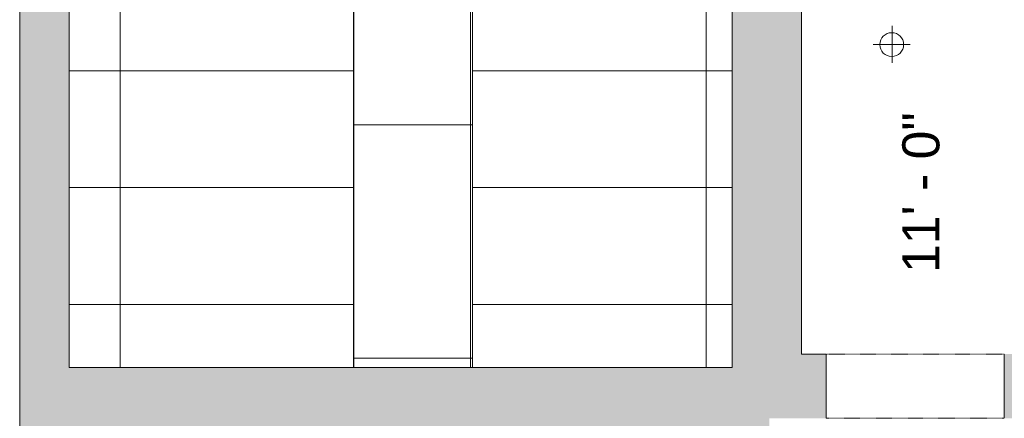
# Model space of a CAD drawing. Header units: inches. Extents: x 10 to 643, y -369 to 487.
# Tile 3 of 40: x 24 to 223, y 266 to 347. Entities that reach past the tile are written whole.
import ezdxf

# ---------------------------------------------------------------- set-up
doc = ezdxf.new("R2010")
doc.units = ezdxf.units.IN
doc.header["$MEASUREMENT"] = 0
doc.linetypes.add('Overhead', pattern=[0.15625, 0.09375, -0.0625])
for name, color, linetype, lineweight in [('A-CLNG', 13, 'Continuous', 9), ('A-CLNG-PATT', 13, 'Continuous', 9), ('A-DETL-GENF', 92, 'Overhead', 9), ('A-DETL-MEDM', 90, 'Continuous', 9), ('A-DOOR', 31, 'Continuous', 9), ('A-WALL', 90, 'Continuous', 9), ('A-WALL-PATT', 111, 'Continuous', 9), ('G-ANNO-DIMS', 111, 'Continuous', 9)]:
    doc.layers.add(name, color=color, linetype=linetype, lineweight=lineweight)
doc.styles.add('Arial', font='arial.ttf', dxfattribs={"height": 7.5})

# ---------------------------------------------------------------- blocks, each defined once
blk = doc.blocks.new('Planitar - Opening - 3_-0_ x 6_-8_-5505724-Main Floor')
at = {"layer": 'A-DETL-GENF'}
for p, q in [((17.68, 6.5), (-18.32, 6.5)), ((-18.32, -6.5), (17.68, -6.5))]:
    blk.add_line(p, q, dxfattribs=at)
at = {"layer": 'A-DETL-MEDM'}
for p, q in [((-18.32, 6.5), (-18.32, -6.5)), ((17.68, -6.5), (17.68, 6.5))]:
    blk.add_line(p, q, dxfattribs=at)
blk = doc.blocks.new('Spot Elevations - Half Spot Elev-5602678-Main Floor')
at = {"layer": 'G-ANNO-DIMS'}
for p, q in [((0, 0.0304), (0, -0.0321)), ((0.0308, -0.0004), (-0.0317, -0.0004))]:
    blk.add_line(p, q, dxfattribs=at)
blk.add_circle((0, -0.0009), 0.0201, dxfattribs=at)

msp = doc.modelspace()

# ---------------------------------------------------------------- hatches: boundary and pattern name
at = {"layer": 'A-CLNG-PATT', "lineweight": 18}
h = msp.add_hatch(dxfattribs=at)
h.set_pattern_fill('FP_4', color=256, style=0, pattern_type=2)
h.set_pattern_definition([(180, (-144.73, 501.864), (3e-15, 23.622), []), (90, (-144.73, 501.864), (47.244, -3e-15), [])])
h.paths.add_polyline_path([(35.99, 276.5), (91.49, 276.5), (91.45, 443), (33.99, 443), (33.99, 276.5), (34.14, 276.5)], flags=0)
h.paths.add_polyline_path([(86.25, 349.12), (44.74, 349.12), (44.74, 359.13), (90.74, 359.13), (90.74, 349.12)], flags=0)
h.paths.add_polyline_path([(57.5, 365.88), (57, 365.88), (57, 376.88), (76, 376.88), (76, 365.88), (58.5, 365.88)], flags=0)
h.paths.add_polyline_path([(90.74, 408.38), (44.74, 408.38), (44.74, 430.38), (90.74, 430.38)], flags=0)
h = msp.add_hatch(dxfattribs=at)
h.set_pattern_fill('FP_8', color=256, style=0, pattern_type=2)
h.set_pattern_definition([(270, (91.492, 325.62), (-23.622, -1e-15), []), (180, (91.49, 325.62), (6e-15, 47.244), [])])
h.paths.add_polyline_path([(91.49, 276.5), (115.49, 276.5), (115.49, 443), (91.49, 443), (91.49, 318.56)], flags=0)
h = msp.add_hatch(dxfattribs=at)
h.set_pattern_fill('FP_9', color=256, style=0, pattern_type=2)
h.set_pattern_definition([(0, (115.492, 336.51), (0, -23.622), []), (270, (115.49, 336.51), (-47.244, -3e-15), [])])
h.paths.add_polyline_path([(134.29, 276.5), (168, 276.5), (168, 351), (168.5, 351), (168.5, 390.88), (115.49, 390.87), (115.49, 276.5)], flags=0)
h.paths.add_polyline_path([(161.74, 349.13), (115.74, 349.13), (115.74, 359.13), (161.74, 359.13), (161.74, 349.41)], flags=0)
h.paths.add_polyline_path([(132, 365.88), (132, 376.88), (151, 376.88), (151, 365.88), (132.44, 365.88)], flags=0)
at = {"layer": 'A-WALL-PATT'}
for points in [[(23.99, 270), (33.99, 270), (33.99, 351), (23.99, 351), (23.99, 318.56)], [(168, 276.5), (175.5, 276.5), (175.5, 279.25), (182, 279.25), (182, 351), (168, 351), (168, 318.56)], [(169, 263.5), (169, 276.5), (33.99, 276.5), (33.99, 270), (35.99, 270), (35.99, 263.5), (134.29, 263.5)], [(169, 113), (175.5, 113), (175.5, 276.5), (169, 276.5), (169, 121)]]:
    msp.add_hatch(color=9, dxfattribs=at).paths.add_polyline_path(points, flags=0)
h = msp.add_hatch(color=9, dxfattribs=at)
h.paths.add_polyline_path([(393.25, 266.25), (393.25, 279.25), (223, 279.25), (223, 266.25), (374.52, 266.25)], flags=0)
h.paths.add_polyline_path([(187, 266.25), (187, 279.25), (175.5, 279.25), (175.5, 266.25)], flags=0)
h = msp.add_hatch(color=9, dxfattribs=at)
h.paths.add_polyline_path([(35.99, -37.07), (35.99, -14.57), (23.99, -14.57), (23.99, -37.07), (34.99, -37.07)], flags=0)
h.paths.add_polyline_path([(26.22, 25.43), (35.99, 25.43), (35.99, 64.75), (23.99, 64.75), (23.99, 25.43)], flags=0)
h.paths.add_polyline_path([(26.22, 104.75), (35.99, 104.75), (35.99, 142.75), (23.99, 142.75), (23.99, 104.75)], flags=0)
h.paths.add_polyline_path([(35.99, 182.75), (35.99, 270), (23.99, 270), (23.99, 182.75), (26.22, 182.75)], flags=0)

# ---------------------------------------------------------------- linework, layer by layer
at = {"layer": 'A-CLNG'}
for p, q in [((91.49, 443), (91.49, 276.5)), ((115.49, 276.5), (115.49, 443))]:
    msp.add_line(p, q, dxfattribs=at)
at = {"layer": 'A-WALL'}
for p, q in [((23.99, 182.75), (23.99, 455.5)), ((33.99, 351), (33.99, 276.5)), ((168, 276.5), (168, 351)), ((182, 351), (182, 279.25)), ((182, 279.25), (187, 279.25)), ((33.99, 276.5), (168, 276.5))]:
    msp.add_line(p, q, dxfattribs=at)

# ---------------------------------------------------------------- block references
at = {"layer": 'A-DOOR'}
msp.add_blockref('Planitar - Opening - 3_-0_ x 6_-8_-5505724-Main Floor', (205.32, 272.75), dxfattribs=at)
at = {"layer": 'G-ANNO-DIMS', "xscale": 120, "yscale": 120, "zscale": 120, "rotation": 269.9999999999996}
msp.add_blockref('Spot Elevations - Half Spot Elev-5602678-Main Floor', (200.35, 341.84), dxfattribs=at)

# ---------------------------------------------------------------- texts
at = {"layer": 'G-ANNO-DIMS', "insert": (202.38, 295.65), "char_height": 7.5, "width": 38.8407, "attachment_point": 1, "rotation": 90, "line_spacing_factor": 0.941778, "style": 'Arial', "bg_fill": 3, "box_fill_scale": 1.25, "bg_fill_color": 256, "bg_fill_true_color": 13158600, "bg_fill_transparency": 0}
msp.add_mtext('11\' - 0"', dxfattribs=at)

doc.saveas('drawing.dxf')
